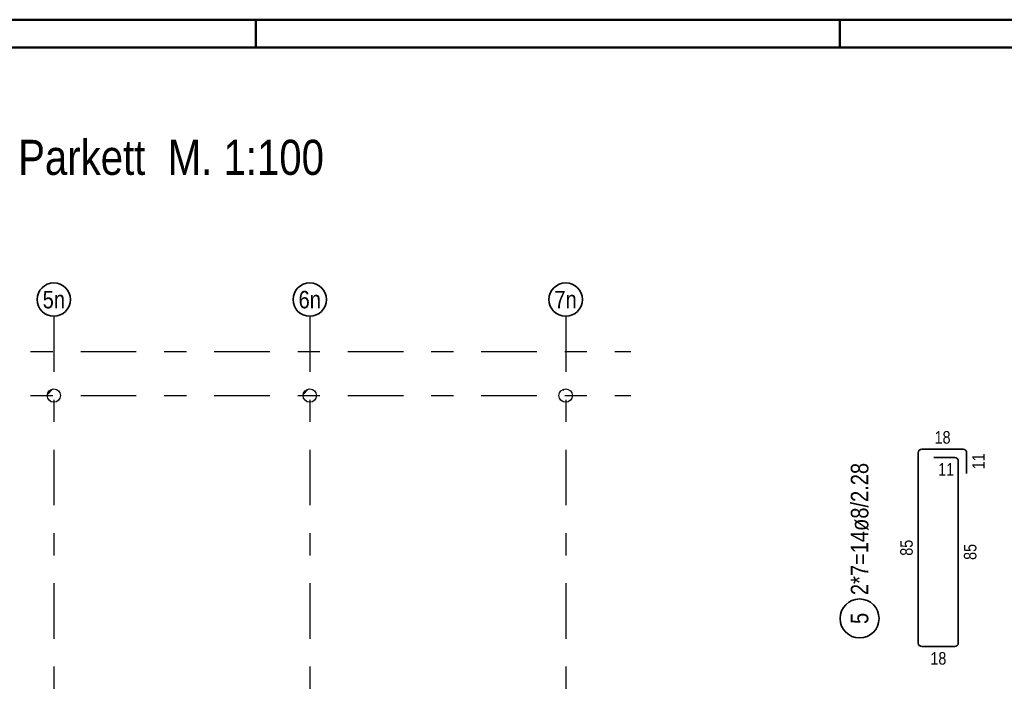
# Model space of a CAD drawing. Header units: millimetres. Extents: x 0 to 44.7, y 0 to 21.
# Tile 8 of 19: x 4.2 to 8.6, y 18 to 21. Entities that reach past the tile are written whole.
import ezdxf
from ezdxf.enums import TextEntityAlignment as Align

# ---------------------------------------------------------------- set-up
doc = ezdxf.new("R2010")
doc.units = ezdxf.units.MM
doc.linetypes.add('DASHDOTX2', pattern=[2, 1, -0.5, 0, -0.5])
doc.styles.add('Arial Narrow', font='ARIALN.TTF')
pattern_1 = [(45, (0, 0), (-0.08838835, 0.08838835), [0.0625, -0.025]), (45, (-0.0442, 0.0442), (-0.08838835, 0.08838835), [])]

msp = doc.modelspace()

# ---------------------------------------------------------------- hatches: boundary and pattern name
at = {"lineweight": 13}
h = msp.add_hatch(dxfattribs=at)
h.set_pattern_fill('bB', color=6, scale=0.01, angle=45, style=0, pattern_type=2)
h.set_pattern_definition(pattern_1)
h.paths.add_polyline_path([(4.372407, 19.334896), (4.372397, 19.335669), (4.372367, 19.33644), (4.372317, 19.337211), (4.372248, 19.337981), (4.372158, 19.338748), (4.372049, 19.339513), (4.371921, 19.340275), (4.371772, 19.341033), (4.371605, 19.341787), (4.371417, 19.342536), (4.371211, 19.343281), (4.370986, 19.34402), (4.370741, 19.344752), (4.370478, 19.345479), (4.370196, 19.346198), (4.369896, 19.34691), (4.369578, 19.347614), (4.369241, 19.348309), (4.368887, 19.348995), (4.368515, 19.349673), (4.368126, 19.35034), (4.36772, 19.350997), (4.367297, 19.351643), (4.366858, 19.352279), (4.366402, 19.352903), (4.36593, 19.353514), (4.365443, 19.354114), (4.364941, 19.354701), (4.364423, 19.355274), (4.363891, 19.355834), (4.363345, 19.356381), (4.362785, 19.356913), (4.362211, 19.35743), (4.361624, 19.357933), (4.361025, 19.35842), (4.360413, 19.358891), (4.359789, 19.359347), (4.359154, 19.359786), (4.358508, 19.360209), (4.35785, 19.360616), (4.357183, 19.361005), (4.356506, 19.361376), (4.355819, 19.361731), (4.355124, 19.362067), (4.35442, 19.362386), (4.353708, 19.362686), (4.352989, 19.362968), (4.352263, 19.363231), (4.35153, 19.363475), (4.350791, 19.363701), (4.350047, 19.363907), (4.349297, 19.364094), (4.348543, 19.364262), (4.347785, 19.36441), (4.347023, 19.364539), (4.346259, 19.364648), (4.345491, 19.364737), (4.344722, 19.364807), (4.343951, 19.364856), (4.343179, 19.364886), (4.342407, 19.364896), (4.341634, 19.364886), (4.340862, 19.364856), (4.340091, 19.364807), (4.339322, 19.364737), (4.338555, 19.364648), (4.33779, 19.364539), (4.337028, 19.36441), (4.33627, 19.364262), (4.335516, 19.364094), (4.334767, 19.363907), (4.334022, 19.363701), (4.333283, 19.363475), (4.33255, 19.363231), (4.331824, 19.362968), (4.331105, 19.362686), (4.330393, 19.362386), (4.329689, 19.362067), (4.328994, 19.361731), (4.328307, 19.361376), (4.32763, 19.361005), (4.326963, 19.360616), (4.326306, 19.360209), (4.325659, 19.359786), (4.325024, 19.359347), (4.3244, 19.358891), (4.323788, 19.35842), (4.323189, 19.357933), (4.322602, 19.35743), (4.322028, 19.356913), (4.321468, 19.356381), (4.320922, 19.355834), (4.32039, 19.355274), (4.319873, 19.354701), (4.31937, 19.354114), (4.318883, 19.353514), (4.318411, 19.352903), (4.317956, 19.352279), (4.317516, 19.351643), (4.317093, 19.350997), (4.316687, 19.35034), (4.316298, 19.349673), (4.315926, 19.348995), (4.315572, 19.348309), (4.315236, 19.347614), (4.314917, 19.34691), (4.314617, 19.346198), (4.314335, 19.345479), (4.314072, 19.344752), (4.313828, 19.34402), (4.313602, 19.343281), (4.313396, 19.342536), (4.313209, 19.341787), (4.313041, 19.341033), (4.312893, 19.340275), (4.312764, 19.339513), (4.312655, 19.338748), (4.312566, 19.337981), (4.312496, 19.337211), (4.312446, 19.33644), (4.312417, 19.335669), (4.312407, 19.334896), (4.312417, 19.334124), (4.312446, 19.333352), (4.312496, 19.332581), (4.312566, 19.331811), (4.312655, 19.331044), (4.312764, 19.330279), (4.312893, 19.329518), (4.313041, 19.32876), (4.313209, 19.328005), (4.313396, 19.327256), (4.313602, 19.326512), (4.313828, 19.325773), (4.314072, 19.32504), (4.314335, 19.324314), (4.314617, 19.323594), (4.314917, 19.322882), (4.315236, 19.322179), (4.315572, 19.321483), (4.315926, 19.320797), (4.316298, 19.32012), (4.316687, 19.319452), (4.317093, 19.318795), (4.317516, 19.318149), (4.317956, 19.317513), (4.318411, 19.31689), (4.318883, 19.316278), (4.31937, 19.315678), (4.319873, 19.315092), (4.32039, 19.314518), (4.320922, 19.313958), (4.321468, 19.313412), (4.322028, 19.31288), (4.322602, 19.312362), (4.323189, 19.31186), (4.323788, 19.311373), (4.3244, 19.310901), (4.325024, 19.310445), (4.325659, 19.310006), (4.326306, 19.309583), (4.326963, 19.309177), (4.32763, 19.308788), (4.328307, 19.308416), (4.328994, 19.308061), (4.329689, 19.307725), (4.330393, 19.307407), (4.331105, 19.307106), (4.331824, 19.306825), (4.33255, 19.306561), (4.333283, 19.306317), (4.334022, 19.306092), (4.334767, 19.305885), (4.335516, 19.305698), (4.33627, 19.30553), (4.337028, 19.305382), (4.33779, 19.305253), (4.338555, 19.305144), (4.339322, 19.305055), (4.340091, 19.304986), (4.340862, 19.304936), (4.341634, 19.304906), (4.342407, 19.304896), (4.343179, 19.304906), (4.343951, 19.304936), (4.344722, 19.304986), (4.345491, 19.305055), (4.346259, 19.305144), (4.347023, 19.305253), (4.347785, 19.305382), (4.348543, 19.30553), (4.349297, 19.305698), (4.350047, 19.305885), (4.350791, 19.306092), (4.35153, 19.306317), (4.352263, 19.306561), (4.352989, 19.306825), (4.353708, 19.307106), (4.35442, 19.307407), (4.355124, 19.307725), (4.355819, 19.308061), (4.356506, 19.308416), (4.357183, 19.308788), (4.35785, 19.309177), (4.358508, 19.309583), (4.359154, 19.310006), (4.359789, 19.310445), (4.360413, 19.310901), (4.361025, 19.311373), (4.361624, 19.31186), (4.362211, 19.312362), (4.362785, 19.31288), (4.363345, 19.313412), (4.363891, 19.313958), (4.364423, 19.314518), (4.364941, 19.315092), (4.365443, 19.315678), (4.36593, 19.316278), (4.366402, 19.31689), (4.366858, 19.317513), (4.367297, 19.318149), (4.36772, 19.318795), (4.368126, 19.319452), (4.368515, 19.32012), (4.368887, 19.320797), (4.369241, 19.321483), (4.369578, 19.322179), (4.369896, 19.322882), (4.370196, 19.323594), (4.370478, 19.324314), (4.370741, 19.32504), (4.370986, 19.325773), (4.371211, 19.326512), (4.371417, 19.327256), (4.371605, 19.328005), (4.371772, 19.32876), (4.371921, 19.329518), (4.372049, 19.330279), (4.372158, 19.331044), (4.372248, 19.331811), (4.372317, 19.332581), (4.372367, 19.333352), (4.372397, 19.334124)])
h = msp.add_hatch(dxfattribs=at)
h.set_pattern_fill('bB', color=6, scale=0.01, angle=45, style=0, pattern_type=2)
h.set_pattern_definition(pattern_1)
h.paths.add_polyline_path([(5.522408, 19.334896), (5.522398, 19.335669), (5.522369, 19.33644), (5.522319, 19.337211), (5.522249, 19.337981), (5.52216, 19.338748), (5.522051, 19.339513), (5.521922, 19.340275), (5.521774, 19.341033), (5.521606, 19.341787), (5.521419, 19.342536), (5.521213, 19.343281), (5.520987, 19.34402), (5.520743, 19.344752), (5.52048, 19.345479), (5.520198, 19.346198), (5.519898, 19.34691), (5.519579, 19.347614), (5.519243, 19.348309), (5.518889, 19.348995), (5.518517, 19.349673), (5.518128, 19.35034), (5.517722, 19.350997), (5.517299, 19.351643), (5.516859, 19.352279), (5.516404, 19.352903), (5.515932, 19.353514), (5.515445, 19.354114), (5.514942, 19.354701), (5.514425, 19.355274), (5.513893, 19.355834), (5.513347, 19.356381), (5.512787, 19.356913), (5.512213, 19.35743), (5.511626, 19.357933), (5.511027, 19.35842), (5.510415, 19.358891), (5.509791, 19.359347), (5.509156, 19.359786), (5.508509, 19.360209), (5.507852, 19.360616), (5.507185, 19.361005), (5.506508, 19.361376), (5.505821, 19.361731), (5.505126, 19.362067), (5.504422, 19.362386), (5.50371, 19.362686), (5.502991, 19.362968), (5.502265, 19.363231), (5.501532, 19.363475), (5.500793, 19.363701), (5.500048, 19.363907), (5.499299, 19.364094), (5.498545, 19.364262), (5.497787, 19.36441), (5.497025, 19.364539), (5.49626, 19.364648), (5.495493, 19.364737), (5.494724, 19.364807), (5.493953, 19.364856), (5.493181, 19.364886), (5.492408, 19.364896), (5.491636, 19.364886), (5.490864, 19.364856), (5.490093, 19.364807), (5.489324, 19.364737), (5.488556, 19.364648), (5.487792, 19.364539), (5.48703, 19.36441), (5.486272, 19.364262), (5.485518, 19.364094), (5.484768, 19.363907), (5.484024, 19.363701), (5.483285, 19.363475), (5.482552, 19.363231), (5.481826, 19.362968), (5.481106, 19.362686), (5.480395, 19.362386), (5.479691, 19.362067), (5.478996, 19.361731), (5.478309, 19.361376), (5.477632, 19.361005), (5.476965, 19.360616), (5.476307, 19.360209), (5.475661, 19.359786), (5.475026, 19.359347), (5.474402, 19.358891), (5.47379, 19.35842), (5.473191, 19.357933), (5.472604, 19.35743), (5.47203, 19.356913), (5.47147, 19.356381), (5.470924, 19.355834), (5.470392, 19.355274), (5.469874, 19.354701), (5.469372, 19.354114), (5.468885, 19.353514), (5.468413, 19.352903), (5.467957, 19.352279), (5.467518, 19.351643), (5.467095, 19.350997), (5.466689, 19.35034), (5.4663, 19.349673), (5.465928, 19.348995), (5.465574, 19.348309), (5.465237, 19.347614), (5.464919, 19.34691), (5.464619, 19.346198), (5.464337, 19.345479), (5.464074, 19.344752), (5.463829, 19.34402), (5.463604, 19.343281), (5.463397, 19.342536), (5.46321, 19.341787), (5.463043, 19.341033), (5.462894, 19.340275), (5.462766, 19.339513), (5.462657, 19.338748), (5.462567, 19.337981), (5.462498, 19.337211), (5.462448, 19.33644), (5.462418, 19.335669), (5.462408, 19.334896), (5.462418, 19.334124), (5.462448, 19.333352), (5.462498, 19.332581), (5.462567, 19.331811), (5.462657, 19.331044), (5.462766, 19.330279), (5.462894, 19.329518), (5.463043, 19.32876), (5.46321, 19.328005), (5.463397, 19.327256), (5.463604, 19.326512), (5.463829, 19.325773), (5.464074, 19.32504), (5.464337, 19.324314), (5.464619, 19.323594), (5.464919, 19.322882), (5.465237, 19.322179), (5.465574, 19.321483), (5.465928, 19.320797), (5.4663, 19.32012), (5.466689, 19.319452), (5.467095, 19.318795), (5.467518, 19.318149), (5.467957, 19.317513), (5.468413, 19.31689), (5.468885, 19.316278), (5.469372, 19.315678), (5.469874, 19.315092), (5.470392, 19.314518), (5.470924, 19.313958), (5.47147, 19.313412), (5.47203, 19.31288), (5.472604, 19.312362), (5.473191, 19.31186), (5.47379, 19.311373), (5.474402, 19.310901), (5.475026, 19.310445), (5.475661, 19.310006), (5.476307, 19.309583), (5.476965, 19.309177), (5.477632, 19.308788), (5.478309, 19.308416), (5.478996, 19.308061), (5.479691, 19.307725), (5.480395, 19.307407), (5.481106, 19.307106), (5.481826, 19.306825), (5.482552, 19.306561), (5.483285, 19.306317), (5.484024, 19.306092), (5.484768, 19.305885), (5.485518, 19.305698), (5.486272, 19.30553), (5.48703, 19.305382), (5.487792, 19.305253), (5.488556, 19.305144), (5.489324, 19.305055), (5.490093, 19.304986), (5.490864, 19.304936), (5.491636, 19.304906), (5.492408, 19.304896), (5.493181, 19.304906), (5.493953, 19.304936), (5.494724, 19.304986), (5.495493, 19.305055), (5.49626, 19.305144), (5.497025, 19.305253), (5.497787, 19.305382), (5.498545, 19.30553), (5.499299, 19.305698), (5.500048, 19.305885), (5.500793, 19.306092), (5.501532, 19.306317), (5.502265, 19.306561), (5.502991, 19.306825), (5.50371, 19.307106), (5.504422, 19.307407), (5.505126, 19.307725), (5.505821, 19.308061), (5.506508, 19.308416), (5.507185, 19.308788), (5.507852, 19.309177), (5.508509, 19.309583), (5.509156, 19.310006), (5.509791, 19.310445), (5.510415, 19.310901), (5.511027, 19.311373), (5.511626, 19.31186), (5.512213, 19.312362), (5.512787, 19.31288), (5.513347, 19.313412), (5.513893, 19.313958), (5.514425, 19.314518), (5.514942, 19.315092), (5.515445, 19.315678), (5.515932, 19.316278), (5.516404, 19.31689), (5.516859, 19.317513), (5.517299, 19.318149), (5.517722, 19.318795), (5.518128, 19.319452), (5.518517, 19.32012), (5.518889, 19.320797), (5.519243, 19.321483), (5.519579, 19.322179), (5.519898, 19.322882), (5.520198, 19.323594), (5.52048, 19.324314), (5.520743, 19.32504), (5.520987, 19.325773), (5.521213, 19.326512), (5.521419, 19.327256), (5.521606, 19.328005), (5.521774, 19.32876), (5.521922, 19.329518), (5.522051, 19.330279), (5.52216, 19.331044), (5.522249, 19.331811), (5.522319, 19.332581), (5.522369, 19.333352), (5.522398, 19.334124)])
h = msp.add_hatch(dxfattribs=at)
h.set_pattern_fill('bB', color=6, scale=0.01, angle=45, style=0, pattern_type=2)
h.set_pattern_definition(pattern_1)
h.paths.add_polyline_path([(6.67241, 19.334896), (6.6724, 19.335669), (6.67237, 19.33644), (6.672321, 19.337211), (6.672251, 19.337981), (6.672162, 19.338748), (6.672053, 19.339513), (6.671924, 19.340275), (6.671776, 19.341033), (6.671608, 19.341787), (6.671421, 19.342536), (6.671215, 19.343281), (6.670989, 19.34402), (6.670745, 19.344752), (6.670482, 19.345479), (6.6702, 19.346198), (6.6699, 19.34691), (6.669581, 19.347614), (6.669245, 19.348309), (6.668891, 19.348995), (6.668519, 19.349673), (6.66813, 19.35034), (6.667724, 19.350997), (6.667301, 19.351643), (6.666861, 19.352279), (6.666405, 19.352903), (6.665934, 19.353514), (6.665447, 19.354114), (6.664944, 19.354701), (6.664427, 19.355274), (6.663895, 19.355834), (6.663349, 19.356381), (6.662788, 19.356913), (6.662215, 19.35743), (6.661628, 19.357933), (6.661029, 19.35842), (6.660417, 19.358891), (6.659793, 19.359347), (6.659158, 19.359786), (6.658511, 19.360209), (6.657854, 19.360616), (6.657187, 19.361005), (6.65651, 19.361376), (6.655823, 19.361731), (6.655128, 19.362067), (6.654424, 19.362386), (6.653712, 19.362686), (6.652993, 19.362968), (6.652267, 19.363231), (6.651534, 19.363475), (6.650795, 19.363701), (6.65005, 19.363907), (6.649301, 19.364094), (6.648547, 19.364262), (6.647789, 19.36441), (6.647027, 19.364539), (6.646262, 19.364648), (6.645495, 19.364737), (6.644726, 19.364807), (6.643955, 19.364856), (6.643183, 19.364886), (6.64241, 19.364896), (6.641638, 19.364886), (6.640866, 19.364856), (6.640095, 19.364807), (6.639326, 19.364737), (6.638558, 19.364648), (6.637794, 19.364539), (6.637032, 19.36441), (6.636274, 19.364262), (6.63552, 19.364094), (6.63477, 19.363907), (6.634026, 19.363701), (6.633287, 19.363475), (6.632554, 19.363231), (6.631828, 19.362968), (6.631108, 19.362686), (6.630397, 19.362386), (6.629693, 19.362067), (6.628997, 19.361731), (6.628311, 19.361376), (6.627634, 19.361005), (6.626966, 19.360616), (6.626309, 19.360209), (6.625663, 19.359786), (6.625028, 19.359347), (6.624404, 19.358891), (6.623792, 19.35842), (6.623192, 19.357933), (6.622606, 19.35743), (6.622032, 19.356913), (6.621472, 19.356381), (6.620926, 19.355834), (6.620394, 19.355274), (6.619876, 19.354701), (6.619374, 19.354114), (6.618887, 19.353514), (6.618415, 19.352903), (6.617959, 19.352279), (6.61752, 19.351643), (6.617097, 19.350997), (6.616691, 19.35034), (6.616302, 19.349673), (6.61593, 19.348995), (6.615576, 19.348309), (6.615239, 19.347614), (6.614921, 19.34691), (6.614621, 19.346198), (6.614339, 19.345479), (6.614076, 19.344752), (6.613831, 19.34402), (6.613606, 19.343281), (6.613399, 19.342536), (6.613212, 19.341787), (6.613045, 19.341033), (6.612896, 19.340275), (6.612768, 19.339513), (6.612659, 19.338748), (6.612569, 19.337981), (6.6125, 19.337211), (6.61245, 19.33644), (6.61242, 19.335669), (6.61241, 19.334896), (6.61242, 19.334124), (6.61245, 19.333352), (6.6125, 19.332581), (6.612569, 19.331811), (6.612659, 19.331044), (6.612768, 19.330279), (6.612896, 19.329518), (6.613045, 19.32876), (6.613212, 19.328005), (6.613399, 19.327256), (6.613606, 19.326512), (6.613831, 19.325773), (6.614076, 19.32504), (6.614339, 19.324314), (6.614621, 19.323594), (6.614921, 19.322882), (6.615239, 19.322179), (6.615576, 19.321483), (6.61593, 19.320797), (6.616302, 19.32012), (6.616691, 19.319452), (6.617097, 19.318795), (6.61752, 19.318149), (6.617959, 19.317513), (6.618415, 19.31689), (6.618887, 19.316278), (6.619374, 19.315678), (6.619876, 19.315092), (6.620394, 19.314518), (6.620926, 19.313958), (6.621472, 19.313412), (6.622032, 19.31288), (6.622606, 19.312362), (6.623192, 19.31186), (6.623792, 19.311373), (6.624404, 19.310901), (6.625028, 19.310445), (6.625663, 19.310006), (6.626309, 19.309583), (6.626966, 19.309177), (6.627634, 19.308788), (6.628311, 19.308416), (6.628997, 19.308061), (6.629693, 19.307725), (6.630397, 19.307407), (6.631108, 19.307106), (6.631828, 19.306825), (6.632554, 19.306561), (6.633287, 19.306317), (6.634026, 19.306092), (6.63477, 19.305885), (6.63552, 19.305698), (6.636274, 19.30553), (6.637032, 19.305382), (6.637794, 19.305253), (6.638558, 19.305144), (6.639326, 19.305055), (6.640095, 19.304986), (6.640866, 19.304936), (6.641638, 19.304906), (6.64241, 19.304896), (6.643183, 19.304906), (6.643955, 19.304936), (6.644726, 19.304986), (6.645495, 19.305055), (6.646262, 19.305144), (6.647027, 19.305253), (6.647789, 19.305382), (6.648547, 19.30553), (6.649301, 19.305698), (6.65005, 19.305885), (6.650795, 19.306092), (6.651534, 19.306317), (6.652267, 19.306561), (6.652993, 19.306825), (6.653712, 19.307106), (6.654424, 19.307407), (6.655128, 19.307725), (6.655823, 19.308061), (6.65651, 19.308416), (6.657187, 19.308788), (6.657854, 19.309177), (6.658511, 19.309583), (6.659158, 19.310006), (6.659793, 19.310445), (6.660417, 19.310901), (6.661029, 19.311373), (6.661628, 19.31186), (6.662215, 19.312362), (6.662788, 19.31288), (6.663349, 19.313412), (6.663895, 19.313958), (6.664427, 19.314518), (6.664944, 19.315092), (6.665447, 19.315678), (6.665934, 19.316278), (6.666405, 19.31689), (6.666861, 19.317513), (6.667301, 19.318149), (6.667724, 19.318795), (6.66813, 19.319452), (6.668519, 19.32012), (6.668891, 19.320797), (6.669245, 19.321483), (6.669581, 19.322179), (6.6699, 19.322882), (6.6702, 19.323594), (6.670482, 19.324314), (6.670745, 19.32504), (6.670989, 19.325773), (6.671215, 19.326512), (6.671421, 19.327256), (6.671608, 19.328005), (6.671776, 19.32876), (6.671924, 19.329518), (6.672053, 19.330279), (6.672162, 19.331044), (6.672251, 19.331811), (6.672321, 19.332581), (6.67237, 19.333352), (6.6724, 19.334124)])

# ---------------------------------------------------------------- linework, layer by layer
at = {"color": 4, "linetype": 'Continuous', "lineweight": 50}
for p, q in [((43.75, 21.025), (0, 21.025)), ((43.625, 20.9), (0.5, 20.9))]:
    msp.add_line(p, q, dxfattribs=at)
at = {"color": 4, "linetype": 'Continuous', "lineweight": 50, "ltscale": 4}
for p, q in [((5.25, 21.025), (5.25, 20.9)), ((7.875, 21.025), (7.875, 20.9))]:
    msp.add_line(p, q, dxfattribs=at)
at = {"color": 3, "linetype": 'DASHDOTX2', "lineweight": 25, "ltscale": 0.25}
for p, q in [((4.342402, 19.691398), (4.342402, 15.00714)), ((5.492402, 19.691398), (5.492402, 15.00714)), ((6.642402, 19.691398), (6.642402, 15.00714)), ((1.463152, 19.532396), (6.934827, 19.532396)), ((1.463152, 19.334896), (6.934827, 19.334896))]:
    msp.add_line(p, q, dxfattribs=at)
at = {"color": 2, "linetype": 'Continuous', "lineweight": 35}
for p, q in [((8.226778, 18.222326), (8.226778, 19.077826)), ((8.242778, 19.093826), (8.428278, 19.093826)), ((8.444278, 19.077826), (8.444278, 18.983826)), ((8.296778, 19.056326), (8.390778, 19.056326)), ((8.406778, 19.040326), (8.406778, 18.222326)), ((8.390778, 18.206326), (8.242778, 18.206326))]:
    msp.add_line(p, q, dxfattribs=at)
for centre, radius in [((4.342402, 19.766398), 0.075), ((5.492402, 19.766398), 0.075), ((6.642402, 19.766398), 0.075), ((7.963067, 18.332724), 0.0875)]:
    msp.add_circle(centre, radius, dxfattribs=at)
at = {"color": 3, "linetype": 'Continuous', "lineweight": 25}
for centre in [(4.342407, 19.334896), (5.492408, 19.334896), (6.64241, 19.334896)]:
    msp.add_circle(centre, 0.03, dxfattribs=at)
at = {"color": 2, "linetype": 'Continuous', "lineweight": 35}
for centre, start, end in [((8.242778, 19.077826), 90, 180), ((8.428278, 19.077826), 0, 90), ((8.390778, 19.040326), 0, 90), ((8.242778, 18.222326), 180, 270), ((8.390778, 18.222326), 270, 0)]:
    msp.add_arc(centre, 0.016, start, end, dxfattribs=at)

# ---------------------------------------------------------------- texts
at = {"color": 1, "lineweight": 70, "style": 'Arial Narrow'}
msp.add_text('Grundriss Wände + Stützen Parkett  M. 1:100', height=0.1575, dxfattribs=at).set_placement((1.91066, 20.327261))
at = {"color": 2, "lineweight": 35, "style": 'Arial Narrow'}
for s, p in [('5n', (4.342402, 19.766398)), ('6n', (5.492402, 19.766398)), ('7n', (6.642002, 19.766398))]:
    msp.add_text(s, height=0.07875, dxfattribs=at).set_placement(p, align=Align.MIDDLE_CENTER)
at = {"color": 3, "lineweight": 25, "char_height": 0.05625, "attachment_point": 1, "line_spacing_factor": 0.9, "style": 'Arial Narrow'}
for s, insert in [('18', (8.300091, 19.175076)), ('11', (8.316341, 19.031326)), ('18', (8.281341, 18.181326))]:
    msp.add_mtext(s, dxfattribs=dict(at, insert=insert))
at = {"color": 2, "lineweight": 35, "char_height": 0.07875, "attachment_point": 1, "rotation": 90, "line_spacing_factor": 0.9, "style": 'Arial Narrow'}
for s, insert in [('2*7=14ø8/2.28', (7.923692, 18.437724)), ('5', (7.923692, 18.307917))]:
    msp.add_mtext(s, dxfattribs=dict(at, insert=insert))
at = {"color": 3, "lineweight": 25, "char_height": 0.05625, "attachment_point": 1, "rotation": 90, "line_spacing_factor": 0.9, "style": 'Arial Narrow'}
for s, insert in [('11', (8.469278, 19.003388)), ('85', (8.145528, 18.614638)), ('85', (8.431778, 18.595888))]:
    msp.add_mtext(s, dxfattribs=dict(at, insert=insert))

doc.saveas('drawing.dxf')
